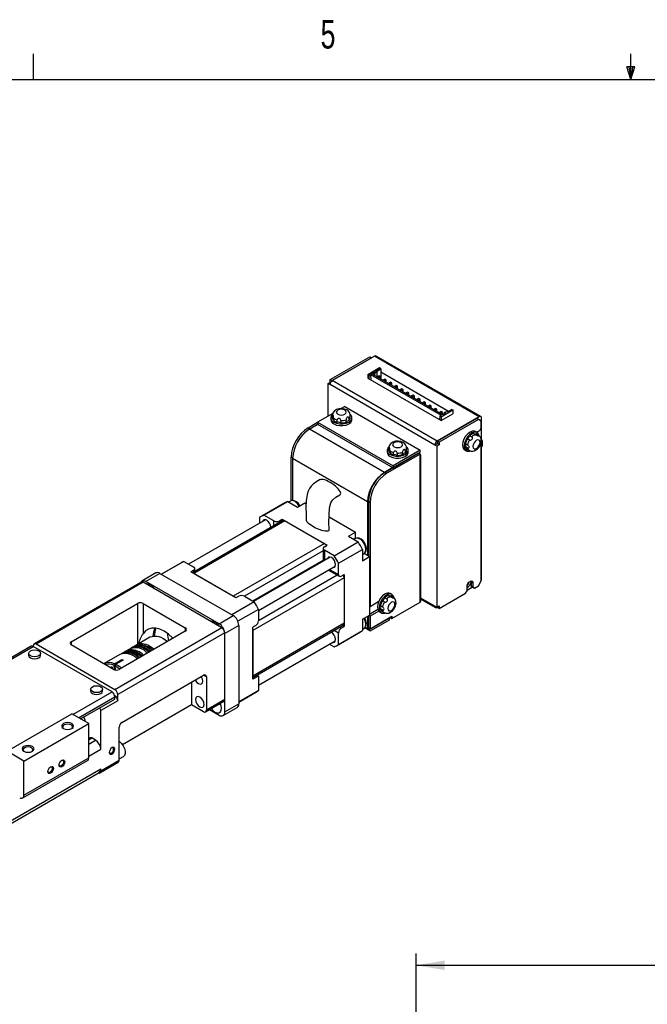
# Model space of a CAD drawing. Extents: x 11 to 421, y 5 to 275.
# Tile 5 of 8: x 165 to 217, y 193 to 275. Entities that reach past the tile are written whole.
import ezdxf
from ezdxf.enums import TextEntityAlignment as Align

# ---------------------------------------------------------------- set-up
doc = ezdxf.new("R2010")
doc.units = 0
doc.layers.get('0').update_dxf_attribs({"linetype": 'CONTINUOUS'})
doc.dimstyles.new('SLDDIMSTYLE0', dxfattribs={"dimtxt": 2.116667, "dimasz": 2.4, "dimexe": 0, "dimexo": 0.0625, "dimgap": 0.529167, "dimtad": 0, "dimlfac": 1.5, "dimrnd": 1e-09, "dimzin": 12, "dimsah": 1, "dimcen": 0.09, "dimazin": 3, "dimtfac": 1, "dimtofl": 0, "dimtmove": 0, "dimatfit": 3})

# ---------------------------------------------------------------- blocks, each defined once
blk = doc.blocks.new('_D')
at = {"color": 7, "linetype": 'CONTINUOUS'}
for p, q in [((197.95, 174.253), (197.95, 197.22)), ((377.216, 164.553), (377.216, 197.22)), ((197.95, 196.22), (290.554, 196.22)), ((377.216, 196.22), (292.744, 196.22))]:
    blk.add_line(p, q, dxfattribs=at)
for points in [[(197.95, 196.22), (200.35, 195.82), (200.35, 196.62)], [(377.216, 196.22), (374.816, 196.62), (374.816, 195.82)]]:
    blk.add_solid(points, dxfattribs=at)
at = {"color": 7, "linetype": 'CONTINUOUS', "width": 0.7}
blk.add_text('L', height=2.117, dxfattribs=at).set_placement((290.997, 194.538, 58.524), align=Align.BOTTOM_LEFT)

msp = doc.modelspace()

# ---------------------------------------------------------------- linework, layer by layer
at = {"color": 7, "linetype": 'CONTINUOUS'}
for p, q in [((165.9192, 270.3087), (165.9192, 272.4626)), ((215.9254, 270.3087), (215.9254, 272.4626)), ((215.9254, 270.3087), (215.5889, 271.3737)), ((216.2443, 271.3737), (215.5889, 271.3737)), ((215.7467, 271.3737), (215.9254, 270.3087)), ((215.9254, 270.3087), (216.2443, 271.3737)), ((216.0501, 271.3737), (215.9254, 270.3087)), ((15.9068, 270.3087), (415.9568, 270.3087)), ((190.7709, 245.2266), (194.0707, 247.1316)), ((194.4714, 247.1724), (190.9359, 245.1314)), ((194.0707, 247.1316), (194.2121, 247.0499)), ((203.2395, 242.1107), (194.4714, 247.1724)), ((203.3728, 242.1239), (194.6047, 247.1856)), ((190.9123, 245.145), (194.2121, 247.0499)), ((194.2121, 247.0499), (194.2357, 247.0363)), ((193.9057, 245.6485), (194.8957, 246.22)), ((193.9057, 245.6485), (194.0118, 245.5873)), ((193.9057, 245.6485), (193.9057, 245.3219)), ((194.0118, 245.5873), (194.1296, 245.6553)), ((194.033, 245.2484), (194.0118, 245.5873)), ((194.1296, 245.6553), (200.0458, 242.24)), ((194.1296, 245.6553), (194.1597, 245.1753)), ((194.1886, 245.7301), (194.436, 245.873)), ((200.1754, 242.274), (194.1886, 245.7301)), ((194.2593, 245.6893), (194.436, 245.7913)), ((194.436, 245.873), (194.5068, 245.8322)), ((194.436, 245.873), (194.436, 245.7913)), ((194.436, 245.7913), (194.436, 245.5873)), ((194.436, 245.7913), (194.5068, 245.7505)), ((194.5068, 245.8322), (194.6246, 245.9002)), ((194.5068, 245.7505), (194.6953, 245.8594)), ((194.5068, 245.8322), (194.5068, 245.7505)), ((194.5068, 245.5464), (194.5068, 245.7505)), ((194.5539, 245.941), (194.9664, 246.1791)), ((194.6246, 245.9002), (194.5539, 245.941)), ((194.6246, 245.9002), (195.0017, 246.1179)), ((194.6246, 245.9002), (194.6953, 245.8594)), ((194.6953, 245.4376), (194.6953, 245.8594)), ((194.8603, 245.5328), (194.7425, 245.4648)), ((194.7425, 245.4648), (194.7425, 245.4104)), ((194.8603, 245.3967), (194.7425, 245.4648)), ((194.9782, 245.4648), (194.8603, 245.5328)), ((194.8603, 245.3967), (194.9782, 245.4648)), ((194.8957, 246.22), (194.9664, 246.1791)), ((195.0017, 246.1179), (194.9664, 246.1791)), ((194.9782, 245.2743), (194.9782, 245.4648)), ((195.0017, 246.1179), (195.0017, 245.2607)), ((200.6703, 242.5597), (195.0017, 245.8321)), ((190.5823, 244.9), (190.7709, 245.0089)), ((190.5823, 242.1513), (190.5823, 244.9)), ((190.5823, 244.9), (190.7473, 244.8048)), ((199.5154, 239.743), (190.7473, 244.8048)), ((190.7709, 245.2266), (190.9123, 245.145)), ((190.7709, 245.0089), (190.7709, 245.2266)), ((190.7709, 245.0089), (190.8025, 244.9906)), ((190.9123, 245.1161), (190.9123, 245.145)), ((199.704, 240.0696), (190.9359, 245.1314)), ((193.9057, 245.3219), (200.034, 241.7841)), ((194.8603, 245.3423), (194.8603, 245.3967)), ((195.3317, 245.2607), (195.2139, 245.1926)), ((195.3317, 245.1246), (195.2139, 245.1926)), ((195.2139, 245.1926), (195.2139, 245.1382)), ((195.4496, 245.1926), (195.3317, 245.2607)), ((195.3317, 245.1246), (195.4496, 245.1926)), ((195.3317, 245.0702), (195.3317, 245.1246)), ((195.4496, 245.0022), (195.4496, 245.1926)), ((195.8031, 244.9885), (195.6853, 244.9205)), ((195.8031, 244.8525), (195.6853, 244.9205)), ((195.6853, 244.9205), (195.6853, 244.8661)), ((195.921, 244.9205), (195.8031, 244.9885)), ((195.8031, 244.8525), (195.921, 244.9205)), ((195.8031, 244.7981), (195.8031, 244.8525)), ((195.921, 244.73), (195.921, 244.9205)), ((196.2745, 244.7164), (196.1567, 244.6484)), ((196.2745, 244.5803), (196.1567, 244.6484)), ((196.1567, 244.6484), (196.1567, 244.594)), ((196.3924, 244.6484), (196.2745, 244.7164)), ((196.2745, 244.5803), (196.3924, 244.6484)), ((196.3924, 244.4579), (196.3924, 244.6484)), ((196.2745, 244.5259), (196.2745, 244.5803)), ((196.7459, 244.4442), (196.6281, 244.3762)), ((196.6281, 244.3762), (196.6281, 244.3218)), ((196.7459, 244.3082), (196.6281, 244.3762)), ((196.8638, 244.3762), (196.7459, 244.4442)), ((196.7459, 244.3082), (196.8638, 244.3762)), ((196.7459, 244.2538), (196.7459, 244.3082)), ((196.8638, 244.1857), (196.8638, 244.3762)), ((197.2173, 244.1721), (197.0995, 244.1041)), ((197.2173, 244.036), (197.0995, 244.1041)), ((197.0995, 244.1041), (197.0995, 244.0497)), ((197.3352, 244.1041), (197.2173, 244.1721)), ((197.2173, 244.036), (197.3352, 244.1041)), ((197.2173, 243.9816), (197.2173, 244.036)), ((197.3352, 243.9136), (197.3352, 244.1041)), ((197.6887, 243.9), (197.5709, 243.8319)), ((197.5709, 243.8319), (197.5709, 243.7775)), ((197.6887, 243.7639), (197.5709, 243.8319)), ((197.8066, 243.8319), (197.6887, 243.9)), ((197.6887, 243.7639), (197.8066, 243.8319)), ((197.8066, 243.6415), (197.8066, 243.8319)), ((197.6887, 243.7095), (197.6887, 243.7639)), ((198.1601, 243.6278), (198.0423, 243.5598)), ((198.0423, 243.5598), (198.0423, 243.5054)), ((198.1601, 243.4918), (198.0423, 243.5598)), ((198.278, 243.5598), (198.1601, 243.6278)), ((198.1601, 243.4918), (198.278, 243.5598)), ((198.1601, 243.4374), (198.1601, 243.4918)), ((198.278, 243.3693), (198.278, 243.5598)), ((198.6315, 243.3557), (198.5137, 243.2877)), ((198.6315, 243.2196), (198.5137, 243.2877)), ((198.5137, 243.2877), (198.5137, 243.2333)), ((198.7494, 243.2877), (198.6315, 243.3557)), ((198.6315, 243.2196), (198.7494, 243.2877)), ((198.6315, 243.1652), (198.6315, 243.2196)), ((198.7494, 243.0972), (198.7494, 243.2877)), ((199.1029, 243.0836), (198.9851, 243.0155)), ((198.9851, 243.0155), (198.9851, 242.9611)), ((199.1029, 242.9475), (198.9851, 243.0155)), ((199.2208, 243.0155), (199.1029, 243.0836)), ((199.1029, 242.9475), (199.2208, 243.0155)), ((199.2208, 242.8251), (199.2208, 243.0155)), ((190.9759, 242.3785), (189.7102, 241.6478)), ((190.9401, 242.2194), (190.9401, 242.0288)), ((190.9406, 242.2033), (190.9401, 242.2194)), ((190.9406, 242.0128), (190.9406, 242.2033)), ((191.973, 242.9541), (191.6858, 242.7883)), ((191.973, 242.9541), (198.2898, 239.3074)), ((192.4396, 242.2354), (192.4401, 242.2194)), ((192.4401, 242.0288), (192.4401, 242.2194)), ((199.1029, 242.8931), (199.1029, 242.9475)), ((199.5743, 242.8114), (199.4565, 242.7434)), ((199.5743, 242.6754), (199.4565, 242.7434)), ((199.4565, 242.7434), (199.4565, 242.689)), ((199.6922, 242.7434), (199.5743, 242.8114)), ((199.5743, 242.6754), (199.6922, 242.7434)), ((199.5743, 242.621), (199.5743, 242.6754)), ((199.6922, 242.5529), (199.6922, 242.7434)), ((199.9279, 242.1719), (199.9067, 241.8576)), ((200.0458, 242.5393), (199.9279, 242.4713)), ((199.9279, 242.4713), (199.9279, 242.4169)), ((200.0458, 242.4032), (199.9279, 242.4713)), ((200.0458, 242.24), (199.9279, 242.1719)), ((200.034, 242.1107), (199.9279, 242.1719)), ((200.034, 242.1107), (201.0239, 242.6822)), ((200.034, 241.7841), (201.0239, 242.3556)), ((200.1636, 242.4713), (200.0458, 242.5393)), ((200.0458, 242.4032), (200.1636, 242.4713)), ((200.0458, 242.3488), (200.0458, 242.4032)), ((200.1636, 242.2808), (200.1636, 242.4713)), ((200.4229, 242.4169), (200.1754, 242.274)), ((200.3522, 242.4577), (200.2815, 242.4169)), ((200.2815, 242.4169), (200.3522, 242.376)), ((200.2815, 242.4169), (200.2815, 242.3352)), ((200.47, 242.5257), (200.3522, 242.4577)), ((200.3522, 242.4577), (200.4229, 242.4169)), ((200.5407, 242.4849), (200.47, 242.5257)), ((200.9532, 242.723), (200.5407, 242.4849)), ((200.9532, 242.723), (201.0239, 242.6822)), ((201.0239, 242.6822), (201.0239, 242.3556)), ((188.9088, 241.1851), (189.7102, 241.6478)), ((189.7338, 241.4709), (189.0267, 241.0627)), ((189.0502, 241.1035), (189.7102, 241.4845)), ((189.7102, 241.6478), (196.027, 238.0012)), ((189.7102, 241.6478), (189.7102, 241.4845)), ((189.7102, 241.4845), (196.027, 237.8379)), ((190.8068, 242.0288), (190.8068, 241.8655)), ((190.9401, 242.0288), (190.9406, 242.0128)), ((191.0272, 242.0169), (191.0272, 241.8264)), ((191.3394, 241.6461), (191.3394, 241.8366)), ((191.6623, 241.7867), (191.6623, 241.5962)), ((192.0889, 241.6621), (192.0889, 241.8527)), ((192.3253, 241.9891), (192.3253, 241.7986)), ((192.5734, 241.8655), (192.5734, 242.0288)), ((203.2395, 242.1107), (199.704, 240.0696)), ((203.0274, 241.961), (199.7276, 240.056)), ((203.1688, 241.8793), (199.869, 239.9744)), ((200.034, 242.1107), (200.034, 241.7841)), ((203.1688, 241.8793), (203.0274, 241.961)), ((203.4045, 241.7432), (203.1688, 241.8793)), ((203.4045, 241.1717), (203.4045, 241.7432)), ((203.4281, 228.5288), (203.4281, 242.0018)), ((189.0502, 241.1035), (188.9088, 241.1851)), ((195.2964, 237.4433), (189.0267, 241.0627)), ((202.447, 240.5237), (202.612, 240.4285)), ((202.9242, 240.6087), (202.7592, 240.704)), ((203.0448, 240.7936), (202.9033, 240.8752)), ((202.964, 240.6857), (203.129, 240.5904)), ((202.9781, 240.6781), (202.964, 240.6857)), ((203.1431, 240.5829), (202.9781, 240.6781)), ((203.0151, 240.8107), (203.2867, 240.9675)), ((203.129, 240.5904), (203.1431, 240.5829)), ((203.2867, 240.9675), (203.4045, 241.1717)), ((199.6568, 239.8247), (199.5154, 239.743)), ((199.6804, 239.6478), (199.5154, 239.743)), ((199.6804, 239.8111), (199.6568, 239.8247)), ((199.7276, 239.8383), (199.6804, 239.8111)), ((199.869, 239.7566), (199.6804, 239.6478)), ((199.869, 239.9744), (199.7276, 240.056)), ((199.7276, 240.056), (199.7276, 239.8383)), ((199.869, 239.7566), (199.7276, 239.8383)), ((199.869, 239.9744), (199.869, 239.7566)), ((202.0861, 239.8666), (202.2511, 239.7714)), ((202.4073, 240.1738), (202.2423, 240.269)), ((203.4045, 228.3792), (203.4045, 240.1374)), ((198.1484, 239.0625), (195.3671, 237.4569)), ((198.2898, 238.9808), (195.5085, 237.3752)), ((195.5208, 239.3075), (195.5208, 239.1442)), ((195.6542, 239.498), (195.6542, 239.3075)), ((195.6547, 239.482), (195.6542, 239.498)), ((195.6542, 239.3075), (195.6547, 239.2914)), ((195.6547, 239.2914), (195.6547, 239.482)), ((195.7412, 239.2955), (195.7412, 239.105)), ((198.2898, 239.3074), (196.027, 238.0012)), ((196.027, 237.8379), (198.2898, 239.1441)), ((196.0535, 238.9247), (196.0535, 239.1153)), ((196.3764, 239.0653), (196.3764, 238.8748)), ((196.8029, 238.9408), (196.8029, 239.1313)), ((197.0393, 239.2678), (197.0393, 239.0773)), ((197.1536, 239.514), (197.1542, 239.498)), ((197.1542, 239.3075), (197.1542, 239.498)), ((197.2875, 239.1442), (197.2875, 239.3075)), ((198.1484, 239.0625), (198.2898, 238.9808)), ((198.2248, 239.086), (198.2069, 239.0963)), ((198.2898, 239.1441), (198.2898, 239.3074)), ((198.2898, 238.8175), (198.2898, 238.9808)), ((198.3484, 226.6783), (198.3484, 238.8992)), ((199.6804, 239.6478), (199.6804, 226.1749)), ((202.0201, 239.3452), (202.1615, 239.2636)), ((202.2511, 239.4984), (202.0861, 239.5936)), ((202.2282, 239.3791), (202.3931, 239.2838)), ((202.4073, 239.2763), (202.3931, 239.2838)), ((187.4946, 235.0768), (187.4946, 238.7357)), ((193.8821, 234.9938), (187.6125, 238.6132)), ((187.6125, 238.6132), (187.6125, 235.1021)), ((198.2898, 226.5966), (198.2898, 238.8175)), ((196.0035, 237.8515), (195.2964, 237.4433)), ((195.3671, 237.4569), (195.5085, 237.3752)), ((196.027, 238.0012), (196.027, 237.8379)), ((187.0325, 234.937), (185.029, 233.7804)), ((185.213, 233.8748), (187.2165, 235.0314)), ((187.2165, 235.0314), (188.0367, 234.5579)), ((187.4344, 235.0568), (187.3034, 234.9812)), ((187.442, 235.061), (187.4344, 235.0568)), ((188.0367, 234.5579), (188.626, 234.898)), ((188.626, 234.898), (188.7445, 234.8296)), ((193.8821, 234.9938), (193.8821, 230.5028)), ((193.9529, 235.0074), (194.0943, 234.9258)), ((193.9529, 235.0074), (193.9529, 230.462)), ((194.0943, 234.9258), (194.0943, 226.2432)), ((185.3344, 233.4981), (178.906, 229.7871)), ((186.8094, 233.4178), (179.2417, 229.049)), ((186.9761, 233.4013), (179.3393, 228.9927)), ((184.8547, 233.6679), (184.8547, 233.2212)), ((186.0333, 233.4013), (185.213, 233.8748)), ((186.5047, 233.4013), (186.7404, 233.5374)), ((186.7404, 233.5374), (190.5116, 231.3603)), ((186.7404, 233.3779), (186.7404, 233.5374)), ((186.9761, 233.4013), (190.2759, 231.4963)), ((190.6601, 233.7237), (192.8686, 232.4488)), ((192.2794, 232.1086), (192.8686, 232.4488)), ((192.8686, 231.9338), (192.8686, 232.4488)), ((190.2759, 231.4963), (182.6391, 227.0877)), ((191.0961, 230.4785), (193.0996, 231.6351)), ((192.2794, 232.1086), (193.0996, 231.6351)), ((192.8555, 231.9272), (192.7246, 231.8516)), ((192.8631, 231.9314), (192.8555, 231.9272)), ((190.1783, 231.0881), (190.1783, 230.0353)), ((190.2759, 231.2242), (190.5116, 231.3603)), ((191.0961, 230.4785), (190.2759, 230.9521)), ((191.4544, 229.858), (193.4579, 231.0146)), ((193.4579, 231.0146), (193.4579, 230.0674)), ((193.4579, 230.5814), (193.5888, 230.657)), ((193.8821, 230.5028), (193.5997, 230.6659)), ((178.3351, 229.9161), (176.635, 228.9346)), ((178.5191, 230.0105), (176.6452, 228.9287)), ((178.5191, 230.0105), (179.3393, 229.537)), ((190.7556, 230.3685), (184.3272, 226.6575)), ((191.4544, 228.9108), (191.4544, 229.858)), ((193.4579, 230.0674), (194.0471, 230.4076)), ((194.0471, 230.4076), (193.8821, 230.5028)), ((194.0471, 230.4076), (194.0471, 225.5083)), ((176.1776, 229.0393), (174.9991, 228.359)), ((176.5109, 229.0063), (175.3324, 228.3259)), ((176.5109, 229.0063), (182.6391, 225.4685)), ((179.3393, 229.2648), (179.1036, 229.1287)), ((182.8748, 226.9517), (179.1036, 229.1287)), ((179.3393, 228.9927), (182.6391, 227.0877)), ((179.4369, 229.1618), (179.4369, 229.4009)), ((184.7605, 225.9069), (191.1889, 229.618)), ((190.6115, 229.2847), (191.5235, 228.7582)), ((174.93, 228.2744), (165.9733, 223.1038)), ((175.0967, 228.2579), (166.14, 223.0873)), ((181.6963, 224.448), (175.0967, 228.2579)), ((181.4606, 224.7882), (175.3324, 228.3259)), ((191.9258, 228.6386), (184.2891, 224.23)), ((191.6901, 228.7747), (191.9258, 228.9108)), ((191.9258, 228.9108), (191.9258, 224.5559)), ((191.9258, 228.6386), (191.9258, 224.8281)), ((202.5442, 228.2908), (202.5335, 228.3676)), ((202.5511, 228.3707), (202.5678, 228.2772)), ((202.7092, 228.1955), (202.5678, 228.2772)), ((202.5678, 228.2772), (202.5678, 227.9233)), ((202.7092, 228.1955), (202.7092, 227.8417)), ((203.1688, 227.9709), (203.4045, 228.3792)), ((175.8709, 227.9239), (175.9167, 227.7845)), ((199.869, 226.066), (202.0964, 227.3518)), ((202.0964, 227.3518), (202.2142, 227.5559)), ((202.2142, 227.5559), (202.2142, 227.9098)), ((202.2142, 227.6104), (202.6621, 227.8689)), ((202.7092, 227.8417), (202.5678, 227.9233)), ((202.5678, 227.9233), (202.6856, 227.8553)), ((202.827, 227.7736), (202.6856, 227.8553)), ((202.7092, 227.8417), (202.827, 227.7736)), ((202.827, 227.7736), (203.1688, 227.9709)), ((184.4022, 226.6142), (182.5284, 225.5325)), ((183.1105, 227.0877), (182.8748, 226.9517)), ((183.582, 227.0877), (184.4022, 226.6142)), ((194.0943, 226.2432), (194.8286, 226.6671)), ((195.289, 226.6197), (195.1241, 226.7149)), ((195.3288, 226.9696), (195.4938, 226.8743)), ((195.806, 227.0546), (195.641, 227.1498)), ((195.9265, 227.2395), (195.7851, 227.3211)), ((195.8458, 227.1315), (196.0108, 227.0363)), ((195.8599, 227.124), (195.8458, 227.1315)), ((196.0249, 227.0287), (195.8599, 227.124)), ((195.921, 225.2292), (198.2898, 226.5966)), ((196.0108, 227.0363), (196.0249, 227.0287)), ((198.3484, 226.8537), (199.5707, 226.148)), ((169.0863, 223.2914), (174.6253, 226.489)), ((175.0967, 226.489), (178.6322, 224.448)), ((175.0967, 226.489), (175.0967, 223.9577)), ((184.7605, 225.9937), (183.0328, 224.9963)), ((184.7605, 225.9937), (184.7605, 225.0465)), ((194.0471, 226.2704), (194.0943, 226.2432)), ((194.756, 225.972), (194.0471, 225.5627)), ((194.8286, 225.8506), (194.0943, 225.4267)), ((194.9019, 225.7911), (195.0433, 225.7094)), ((194.9679, 226.3125), (195.1329, 226.2173)), ((195.1329, 225.9443), (194.9679, 226.0395)), ((195.1099, 225.8249), (195.2749, 225.7297)), ((195.289, 225.7221), (195.2749, 225.7297)), ((199.6804, 226.1749), (199.5154, 226.2701)), ((199.6804, 226.1749), (199.869, 226.2837)), ((199.704, 226.1612), (199.7276, 226.1748)), ((199.7276, 226.2021), (199.7276, 226.1476)), ((199.869, 226.066), (199.7276, 226.1476)), ((199.869, 226.2837), (199.869, 226.066)), ((181.4606, 224.7882), (182.6391, 225.4685)), ((193.4579, 225.1682), (194.0471, 225.5083)), ((193.4579, 225.1682), (193.4579, 224.221)), ((193.8821, 225.4131), (193.8821, 224.406)), ((193.9529, 225.4539), (193.9529, 224.4468)), ((194, 225.4811), (194.0943, 225.4267)), ((194.0471, 224.3107), (195.6853, 225.2564)), ((194.0943, 225.4267), (194.0943, 224.3652)), ((194.0943, 224.3652), (195.921, 225.4197)), ((195.6853, 225.0931), (194.1886, 224.2291)), ((195.6617, 225.27), (195.7795, 225.338)), ((195.6853, 225.2564), (195.6617, 225.27)), ((195.6853, 225.2564), (195.6853, 225.0931)), ((195.7795, 225.338), (195.7795, 225.3108)), ((195.7795, 225.3108), (195.921, 225.2292)), ((195.921, 225.4197), (195.921, 225.2292)), ((181.6963, 224.448), (172.7396, 219.2774)), ((181.932, 224.0397), (172.9753, 218.8691)), ((178.6322, 224.1758), (173.0932, 220.9782)), ((181.2921, 224.7943), (181.3379, 224.6549)), ((183.1105, 224.652), (181.932, 223.9717)), ((181.932, 218.46), (181.932, 224.0397)), ((183.1105, 224.652), (183.1105, 218.0925)), ((191.9258, 224.8281), (184.2891, 220.4195)), ((184.2891, 220.3067), (191.8568, 224.6755)), ((184.5248, 224.6382), (184.2891, 224.5022)), ((184.2891, 220.1473), (184.2891, 224.5022)), ((184.2891, 224.23), (184.2891, 220.4195)), ((191.2802, 222.9519), (193.2836, 224.1085)), ((191.4544, 223.0644), (193.4579, 224.221)), ((191.6901, 224.4198), (191.9258, 224.5559)), ((191.9258, 224.5559), (191.7877, 224.6356)), ((193.4579, 224.3213), (193.5888, 224.3969)), ((193.6622, 224.4653), (194.0886, 224.2192)), ((193.9529, 224.4468), (193.8821, 224.406)), ((194.0471, 224.3107), (193.8821, 224.406)), ((193.9529, 224.4468), (194.0943, 224.3652)), ((175.6633, 223.6569), (174.3434, 222.8949)), ((176.8175, 223.5087), (176.7468, 223.5495)), ((181.932, 217.4121), (181.932, 223.9717)), ((184.7605, 219.6468), (191.1889, 223.3578)), ((191.4544, 223.0644), (191.4544, 224.0116)), ((165.7376, 222.9133), (133.9178, 204.5441)), ((134.0845, 204.5276), (165.9043, 222.8968)), ((165.9043, 222.9512), (165.9043, 222.8968)), ((172.5039, 219.0869), (165.9043, 222.8968)), ((172.7396, 219.2774), (166.14, 223.0873)), ((172.6218, 220.9782), (169.0863, 223.0193)), ((174.0134, 222.7044), (173.4949, 222.4051)), ((174.0371, 222.6265), (174.0246, 222.5603)), ((174.2256, 222.8269), (174.1313, 222.7725)), ((174.8923, 223.1168), (174.8793, 223.0499)), ((190.7092, 223.0809), (191.0961, 222.8575)), ((165.5221, 222.3117), (165.5221, 222.1484)), ((166.5221, 222.1484), (166.5221, 222.3117)), ((173.1649, 222.2146), (171.845, 221.4526)), ((172.7148, 221.4513), (173.3166, 221.7987)), ((173.4339, 221.7448), (172.832, 221.3974)), ((173.377, 222.337), (173.2827, 222.2826)), ((173.3166, 221.7987), (173.4041, 221.7277)), ((172.3805, 221.1175), (172.3819, 221.1174)), ((172.3819, 221.1174), (172.3818, 221.1168)), ((172.3899, 221.1927), (172.4677, 221.184)), ((172.417, 221.0965), (172.3899, 221.1927)), ((172.4583, 221.185), (172.4206, 221.1633)), ((172.4378, 221.1023), (172.4206, 221.1633)), ((172.4206, 221.1633), (172.4753, 221.1572)), ((172.4884, 221.0963), (172.4378, 221.1023)), ((172.4459, 221.0798), (172.4769, 221.0976)), ((172.4485, 221.1794), (172.4465, 221.1863)), ((172.4733, 221.074), (172.4514, 221.0766)), ((172.4723, 221.095), (172.4713, 221.0983)), ((172.4733, 221.074), (172.5204, 221.1013)), ((172.4961, 221.1692), (172.4753, 221.1572)), ((172.4965, 221.0978), (172.5263, 221.1149)), ((172.5009, 221.0721), (172.5239, 221.0854)), ((172.5204, 221.1013), (172.5056, 221.103)), ((172.5268, 221.0953), (172.5204, 221.1013)), ((172.7148, 221.4513), (172.6512, 221.325)), ((172.6512, 221.325), (172.6826, 220.9505)), ((172.832, 221.3974), (172.7685, 221.2711)), ((172.7974, 220.925), (172.7685, 221.2711)), ((173.3289, 216.542), (180.1643, 220.4879)), ((180.4, 220.3518), (180.4, 217.5756)), ((184.7605, 220.4194), (184.2891, 220.1473)), ((184.6224, 220.4991), (184.7605, 220.4194)), ((184.7605, 220.4194), (184.7605, 219.2001)), ((170.7076, 219.3182), (170.7076, 219.1549)), ((171.7076, 219.1549), (171.7076, 219.3182)), ((179.139, 219.896), (179.139, 218.0314)), ((184.7605, 219.2001), (183.1105, 218.2476)), ((169.8642, 216.8282), (172.7396, 218.4881)), ((172.9753, 218.352), (171.5611, 217.5356)), ((172.7396, 218.7603), (172.7288, 218.7665)), ((172.7396, 218.4881), (172.7396, 218.6786)), ((172.9753, 218.352), (172.9753, 218.8691)), ((180.3309, 217.423), (181.863, 218.3074)), ((181.932, 218.46), (180.4, 217.5756)), ((183.1105, 218.2357), (184.5862, 219.0876)), ((171.5611, 214.2939), (171.5611, 217.5356)), ((173.3648, 214.698), (179.139, 218.0314)), ((179.139, 218.0314), (180.1643, 217.4395)), ((180.6506, 217.6075), (181.4606, 217.1399)), ((181.5015, 218.0988), (181.6292, 217.9502)), ((181.7939, 217.1069), (182.9724, 217.7873)), ((181.932, 217.4121), (183.1105, 218.0925)), ((163.7123, 214.1205), (169.1334, 217.2501)), ((170.5476, 216.4337), (169.1334, 217.2501)), ((165.1265, 213.3041), (170.5476, 216.4337)), ((170.5476, 213.5758), (170.5476, 216.4337)), ((173.0932, 213.3575), (173.0932, 216.1337)), ((170.6902, 215.2472), (170.5476, 215.1648)), ((171.1227, 215.0533), (170.8069, 215.2356)), ((165.1265, 213.3041), (163.7123, 214.1205)), ((165.0229, 210.2173), (170.444, 213.3469)), ((165.1265, 210.4462), (170.5476, 213.5758)), ((173.0932, 213.3575), (171.5611, 212.473)), ((173.0932, 213.4848), (173.4564, 213.6945)), ((142.0984, 195.6551), (171.5611, 212.6636)), ((165.1265, 210.4462), (165.1265, 213.3041)), ((171.4921, 212.3204), (173.0242, 213.2049)), ((171.5611, 212.473), (171.5611, 212.6636)), ((142.0984, 195.4296), (171.423, 212.3583))]:
    msp.add_line(p, q, dxfattribs=at)
at = {"color": 8, "linetype": 'CONTINUOUS'}
for p, q in [((187.6132, 238.6672), (187.4946, 238.7357)), ((186.0333, 232.9697), (186.0333, 233.4013)), ((186.5047, 233.4013), (186.5047, 233.2419)), ((190.1783, 230.8957), (183.582, 227.0877)), ((190.2759, 230.9521), (190.2759, 230.0916)), ((190.1783, 230.0791), (184.2892, 226.6794)), ((179.3393, 229.1054), (179.3393, 229.2648)), ((190.6497, 229.2626), (184.7605, 225.8629)), ((190.7092, 229.341), (191.4544, 228.9108)), ((191.3568, 228.8544), (184.7605, 225.0464)), ((199.5154, 226.2701), (198.3484, 226.9439)), ((174.6253, 226.489), (174.6253, 223.0576)), ((178.6322, 224.448), (178.6322, 224.1758)), ((191.4544, 224.0116), (191.0806, 224.2274)), ((191.552, 224.4995), (191.6901, 224.4198)), ((193.7038, 224.5089), (193.8821, 224.406)), ((169.0863, 223.2914), (169.0863, 223.0193)), ((180.4, 220.3518), (180.1642, 220.4879)), ((169.2278, 217.1956), (172.5039, 219.0869)), ((169.6992, 216.9234), (172.7396, 218.6786)), ((172.7396, 218.7603), (172.7313, 218.7554)), ((170.5476, 215.0859), (170.8069, 215.2356)), ((170.5476, 214.7213), (171.1227, 215.0533)), ((170.5476, 213.7088), (171.5611, 214.2939))]:
    msp.add_line(p, q, dxfattribs=at)
at = {"color": 7, "linetype": 'CONTINUOUS', "flags": 128}
for points in [[(191.0272, 242.0169), (191.0273, 242.0662), (191.0271, 242.1206), (191.0244, 242.1733), (191.0172, 242.2191), (191.0043, 242.2544), (190.986, 242.2744), (190.9662, 242.2747), (190.9504, 242.2564), (190.9417, 242.2231), (190.9406, 242.2033)], [(192.3548, 242.4818), (192.2915, 242.5704), (192.1519, 242.6778), (191.9673, 242.7552), (191.745, 242.7918), (191.5132, 242.7781), (191.2894, 242.7095), (191.1199, 242.6001), (191.0052, 242.4605), (190.9463, 242.2958), (190.9508, 242.1931)], [(191.0655, 241.6682), (191.2891, 241.5745), (191.5519, 241.5252), (191.8283, 241.5252), (192.0911, 241.5745), (192.3147, 241.6682), (192.4772, 241.7973), (192.5626, 241.9491), (192.5626, 242.1086), (192.4772, 242.2603), (192.4436, 242.2949)], [(191.3955, 242.3214), (191.5307, 242.2693), (191.6901, 242.251), (191.8496, 242.2693), (191.9847, 242.3214), (192.0751, 242.3995), (192.1068, 242.4915), (192.0751, 242.5836), (191.9847, 242.6616), (191.8496, 242.7138), (191.6901, 242.7321), (191.5307, 242.7138), (191.3955, 242.6616), (191.3052, 242.5836), (191.2734, 242.4915), (191.3052, 242.3995), (191.3955, 242.3214)], [(191.0655, 241.5049), (191.2891, 241.4112), (191.5519, 241.3619), (191.8283, 241.3619), (192.0911, 241.4112), (192.3147, 241.5049), (192.4772, 241.634), (192.5626, 241.7857), (192.5734, 241.8655)], [(191.6623, 241.7867), (191.6546, 241.8334), (191.6315, 241.8801), (191.5952, 241.9198), (191.5489, 241.9477), (191.4954, 241.9609), (191.4402, 241.9564), (191.3921, 241.9342), (191.3584, 241.8993), (191.3414, 241.8574), (191.3394, 241.8366)], [(192.3253, 241.9891), (192.3173, 242.0306), (192.2945, 242.062), (192.2609, 242.0784), (192.2218, 242.0778), (192.1813, 242.0597), (192.1443, 242.0245), (192.116, 241.9768), (192.0982, 241.9248), (192.0898, 241.8744), (192.0889, 241.8527)], [(202.9033, 240.8752), (202.8288, 240.9057), (202.6547, 240.9076), (202.4617, 240.8315), (202.2687, 240.6848), (202.0946, 240.4818), (201.9564, 240.2425), (201.8677, 239.9902), (201.8371, 239.7497), (201.8677, 239.5444), (201.9564, 239.3946), (202.0201, 239.3452)], [(203.2104, 240.5479), (203.1972, 240.5944), (203.1084, 240.7443), (202.9703, 240.8241), (202.7961, 240.826), (202.6031, 240.7499), (202.4101, 240.6031), (202.236, 240.4002), (202.0978, 240.1608), (202.0091, 239.9086), (201.9785, 239.668), (202.0091, 239.4628), (202.0978, 239.3129), (202.236, 239.2331), (202.4101, 239.2312), (202.4606, 239.2441)], [(202.9242, 240.6087), (202.9668, 240.5839), (203.0141, 240.557), (203.0611, 240.5329), (203.1043, 240.5163), (203.1414, 240.5098), (203.1678, 240.5157), (203.178, 240.5326), (203.1701, 240.5555), (203.1456, 240.5796), (203.129, 240.5904)], [(197.0688, 239.7605), (197.0055, 239.8491), (196.8659, 239.9565), (196.6813, 240.0339), (196.4591, 240.0704), (196.2272, 240.0568), (196.0034, 239.9881), (195.834, 239.8788), (195.7193, 239.7391), (195.6604, 239.5744), (195.6649, 239.4718)], [(196.1095, 239.6001), (196.2447, 239.5479), (196.4042, 239.5296), (196.5636, 239.5479), (196.6988, 239.6001), (196.7891, 239.6781), (196.8208, 239.7702), (196.7891, 239.8622), (196.6988, 239.9403), (196.5636, 239.9924), (196.4042, 240.0107), (196.2447, 239.9924), (196.1095, 239.9403), (196.0192, 239.8622), (195.9875, 239.7702), (196.0192, 239.6781), (196.1095, 239.6001)], [(202.2511, 239.4984), (202.291, 239.4846), (202.3296, 239.4887), (202.3606, 239.5096), (202.3797, 239.5437), (202.3843, 239.5878), (202.3722, 239.6375), (202.3451, 239.6859), (202.309, 239.7273), (202.2695, 239.7597), (202.2511, 239.7714)], [(202.4073, 240.1738), (202.4516, 240.1572), (202.5036, 240.1539), (202.5561, 240.1654), (202.6035, 240.1916), (202.6416, 240.2312), (202.6653, 240.2814), (202.6701, 240.3341), (202.6568, 240.3806), (202.629, 240.4164), (202.612, 240.4285)], [(203.2984, 239.9674), (203.276, 240.0846), (203.2122, 240.1581), (203.1166, 240.1767), (203.0038, 240.1375), (202.8911, 240.0465), (202.7955, 239.9176), (202.7316, 239.7703), (202.7092, 239.6272), (202.7316, 239.5099), (202.7955, 239.4364), (202.8911, 239.4179), (203.0038, 239.4571), (203.1166, 239.548), (203.2122, 239.677), (203.276, 239.8242), (203.2984, 239.9674)], [(203.4281, 239.6143), (203.4393, 239.6236), (203.4685, 239.6668), (203.4884, 239.7171), (203.4992, 239.7686), (203.5017, 239.8167), (203.4951, 239.8556), (203.4788, 239.8789), (203.4535, 239.8848), (203.4281, 239.8776)], [(195.7412, 239.2955), (195.7414, 239.3448), (195.7411, 239.3992), (195.7384, 239.4519), (195.7313, 239.4977), (195.7183, 239.533), (195.7, 239.553), (195.6803, 239.5534), (195.6644, 239.5351), (195.6557, 239.5018), (195.6547, 239.482)], [(195.7795, 238.9469), (196.0031, 238.8531), (196.266, 238.8038), (196.5423, 238.8038), (196.8052, 238.8531), (197.0288, 238.9469), (197.1912, 239.076), (197.2766, 239.2277), (197.2766, 239.3872), (197.1912, 239.539), (197.1577, 239.5736)], [(195.7795, 238.7836), (196.0031, 238.6898), (196.266, 238.6405), (196.5423, 238.6405), (196.8052, 238.6898), (197.0288, 238.7836), (197.1912, 238.9126), (197.2766, 239.0644), (197.2875, 239.1442)], [(196.3764, 239.0653), (196.3686, 239.1121), (196.3455, 239.1587), (196.3092, 239.1984), (196.2629, 239.2264), (196.2095, 239.2396), (196.1542, 239.235), (196.1062, 239.2128), (196.0725, 239.178), (196.0554, 239.1361), (196.0535, 239.1153)], [(197.0393, 239.2678), (197.0314, 239.3093), (197.0085, 239.3406), (196.9749, 239.357), (196.9358, 239.3565), (196.8953, 239.3384), (196.8584, 239.3031), (196.83, 239.2554), (196.8123, 239.2035), (196.8039, 239.1531), (196.8029, 239.1313)], [(189.9226, 236.8446), (189.6371, 236.6852), (189.3241, 236.464), (189.1666, 236.307), (189.0238, 236.1039), (188.914, 235.8692), (188.8371, 235.6162), (188.7553, 235.071), (188.7308, 234.5197), (188.7362, 233.9914), (188.7602, 233.4589)], [(191.643, 235.6922), (191.6294, 235.771), (191.589, 235.863), (191.523, 235.9656), (191.4334, 236.0756), (191.323, 236.1897), (191.1951, 236.3043), (191.0536, 236.4161), (190.9028, 236.5216), (190.7473, 236.6176), (190.5918, 236.7011), (190.441, 236.7698), (190.2995, 236.8214), (190.1716, 236.8544), (190.0612, 236.8678), (189.9716, 236.8612), (189.917, 236.8417)], [(190.6836, 232.7041), (190.6596, 233.2606), (190.6603, 233.8505), (190.7095, 234.4806), (190.8114, 234.8929), (190.8841, 235.0467), (190.9731, 235.1674), (191.2361, 235.3818), (191.5719, 235.5739)], [(188.2277, 234.6681), (188.103, 234.8449), (187.9405, 234.9928), (187.7545, 235.0855), (187.5914, 235.1045), (187.4457, 235.0628)], [(185.7841, 232.8259), (185.7858, 232.8637), (185.7598, 233.0298), (185.6857, 233.2006), (185.5748, 233.3501), (185.444, 233.4557), (185.3132, 233.5011), (185.2023, 233.4796), (185.1282, 233.3943), (185.1203, 233.3745)], [(190.6175, 232.5644), (190.5619, 232.5416), (190.4768, 232.5274), (190.3321, 232.5303), (190.0489, 232.5862), (189.4747, 232.8183), (188.953, 233.1765), (188.8428, 233.2966), (188.7945, 233.3697), (188.7765, 233.4073), (188.7652, 233.4741)], [(193.5867, 230.6608), (193.609, 230.6696), (193.7188, 230.7848), (193.7767, 230.9327), (193.7876, 231.1134), (193.7466, 231.3209), (193.6557, 231.5289), (193.5241, 231.7154), (193.3617, 231.8632), (193.1756, 231.9559), (193.0126, 231.975), (192.8668, 231.9332)], [(191.2069, 229.7341), (191.1809, 229.9002), (191.1068, 230.071), (190.9959, 230.2206), (190.8652, 230.3261), (190.7344, 230.3716), (190.6235, 230.35), (190.5494, 230.2647), (190.5415, 230.2449)], [(190.9747, 229.4944), (190.9959, 229.4913), (191.1068, 229.5129), (191.1809, 229.5981), (191.2069, 229.7341)], [(202.2142, 227.9098), (202.2331, 228.03), (202.2867, 228.1537), (202.367, 228.262), (202.4617, 228.3384), (202.5564, 228.3714), (202.6367, 228.3558), (202.6904, 228.294), (202.7092, 228.1955)], [(195.3435, 227.2774), (195.1505, 227.1306), (194.9764, 226.9277), (194.8382, 226.6883), (194.7495, 226.436), (194.7189, 226.1955), (194.7495, 225.9903), (194.8382, 225.8404), (194.9019, 225.7911)], [(195.4849, 227.1957), (195.2919, 227.049), (195.1178, 226.846), (194.9796, 226.6067), (194.8909, 226.3544), (194.8603, 226.1139), (194.8909, 225.9086), (194.9796, 225.7588), (195.1178, 225.679), (195.2919, 225.6771), (195.3387, 225.6888)], [(195.289, 226.6197), (195.3334, 226.603), (195.3853, 226.5997), (195.4379, 226.6113), (195.4852, 226.6374), (195.5234, 226.6771), (195.5471, 226.7272), (195.5519, 226.7799), (195.5386, 226.8265), (195.5108, 226.8622), (195.4938, 226.8743)], [(195.5449, 225.6723), (195.6533, 225.6828), (195.8161, 225.75), (195.9754, 225.8712), (196.1182, 226.0454), (196.2223, 226.253), (196.2748, 226.4812), (196.2648, 226.6826), (196.2012, 226.8518), (196.088, 226.9851), (195.9969, 227.0325)], [(195.8856, 226.5834), (195.7729, 226.4924), (195.6773, 226.3634), (195.6134, 226.2162), (195.591, 226.0731), (195.6134, 225.9558), (195.6773, 225.8823), (195.7729, 225.8637), (195.8856, 225.9029), (195.9984, 225.9939), (196.0939, 226.1228), (196.1578, 226.2701), (196.1802, 226.4132), (196.1578, 226.5305), (196.0939, 226.604), (195.9984, 226.6226), (195.8856, 226.5834)], [(195.806, 227.0546), (195.8486, 227.0298), (195.8959, 227.0028), (195.9429, 226.9788), (195.9861, 226.9621), (196.0232, 226.9557), (196.0496, 226.9615), (196.0598, 226.9784), (196.0519, 227.0013), (196.0274, 227.0255), (196.0108, 227.0363)], [(195.1329, 225.9443), (195.1728, 225.9304), (195.2114, 225.9345), (195.2424, 225.9554), (195.2615, 225.9896), (195.2661, 226.0337), (195.254, 226.0833), (195.2269, 226.1317), (195.1907, 226.1731), (195.1513, 226.2055), (195.1329, 226.2173)], [(193.5867, 224.4006), (193.609, 224.4094), (193.7188, 224.5246), (193.7767, 224.6726), (193.7876, 224.8532), (193.7466, 225.0607), (193.6557, 225.2687), (193.6488, 225.2784)], [(177.5974, 223.5785), (177.5707, 223.6058), (177.2234, 223.9174), (176.8644, 224.162), (176.5055, 224.3318), (176.1581, 224.4212), (175.8337, 224.4274), (175.5425, 224.3501), (175.2942, 224.1918), (175.0967, 223.9577)], [(190.9747, 223.2342), (190.9959, 223.2312), (191.1068, 223.2527), (191.1809, 223.338), (191.2069, 223.474)], [(166.3757, 222.1076), (166.2135, 222.0451), (166.0221, 222.0231), (165.8308, 222.0451), (165.6686, 222.1076), (165.5602, 222.2013), (165.5221, 222.3117), (165.5602, 222.4222), (165.6686, 222.5158), (165.8308, 222.5784), (166.0221, 222.6004), (166.2135, 222.5784), (166.3757, 222.5158), (166.4841, 222.4222), (166.5221, 222.3117), (166.4841, 222.2013), (166.3757, 222.1076)], [(173.9192, 222.5585), (173.898, 222.5587), (173.8885, 222.5632), (173.8903, 222.5698), (173.8986, 222.5773), (173.9135, 222.5866), (173.9307, 222.5953), (173.9503, 222.6037), (173.9795, 222.6142), (174.0145, 222.6233), (174.0371, 222.6265)], [(174.8923, 223.1168), (174.8624, 223.1123), (174.8283, 223.1028), (174.8011, 223.0928), (174.78, 223.0834), (174.7618, 223.0736), (174.7506, 223.0658), (174.7444, 223.0593), (174.7443, 223.0527), (174.757, 223.0487), (174.7744, 223.0488)], [(165.5221, 222.1484), (165.5602, 222.038), (165.6686, 221.9443), (165.8308, 221.8817), (166.0221, 221.8598), (166.2135, 221.8817), (166.3757, 221.9443)], [(166.3757, 221.9443), (166.4841, 222.038), (166.5221, 222.1484)], [(173.3166, 221.7987), (173.3742, 221.7726), (173.4339, 221.7448)], [(172.4677, 221.184), (172.4843, 221.178), (172.5008, 221.1646), (172.5148, 221.1456), (172.5241, 221.1241), (172.5274, 221.1031), (172.5241, 221.0858), (172.5149, 221.075), (172.5009, 221.0721)], [(172.4753, 221.1572), (172.4841, 221.152), (172.4923, 221.1435), (172.4988, 221.1329), (172.5027, 221.1215), (172.5035, 221.1109), (172.5011, 221.1025), (172.4959, 221.0974), (172.4884, 221.0963)], [(172.7685, 221.2711), (173.0659, 221.0853), (173.1563, 221.0147)], [(172.832, 221.3974), (173.1442, 221.2029), (173.2862, 221.0897)], [(179.4675, 220.0857), (179.49, 220.0441), (179.6047, 219.8894), (179.74, 219.7802), (179.8753, 219.7332), (179.99, 219.7554), (180.0666, 219.8437), (180.0936, 219.9844), (180.0666, 220.1561), (179.99, 220.3328), (179.9653, 220.3731)], [(171.5611, 219.1141), (171.3989, 219.0516), (171.2076, 219.0296), (171.0162, 219.0516), (170.854, 219.1141), (170.7456, 219.2078), (170.7076, 219.3182), (170.7456, 219.4287), (170.854, 219.5223), (171.0162, 219.5849), (171.2076, 219.6069), (171.3989, 219.5849), (171.5611, 219.5223), (171.6695, 219.4287), (171.7076, 219.3182), (171.6695, 219.2078), (171.5611, 219.1141)], [(170.7076, 219.1549), (170.7456, 219.0445), (170.854, 218.9508), (171.0162, 218.8883), (171.2076, 218.8663), (171.3989, 218.8883), (171.5611, 218.9508)], [(171.5611, 218.9508), (171.6695, 219.0445), (171.7076, 219.1549)], [(179.4925, 218.4533), (179.5194, 218.2815), (179.5961, 218.1048), (179.7108, 217.9501), (179.8461, 217.8409), (179.9814, 217.7939), (180.0961, 217.8162), (180.1727, 217.9044), (180.1996, 218.0451), (180.1727, 218.2169), (180.0961, 218.3936), (179.9814, 218.5483), (179.8461, 218.6575), (179.7108, 218.7045), (179.5961, 218.6822), (179.5194, 218.594), (179.4925, 218.4533)], [(180.7944, 217.6906), (180.9272, 217.5369), (181.1071, 217.3985)], [(181.1071, 217.3985), (181.2869, 217.3293), (181.4473, 217.3369), (181.5708, 217.4205), (181.644, 217.5711), (181.6591, 217.7722), (181.6143, 218.0022), (181.5644, 218.135)], [(170.2944, 216.5798), (170.2481, 216.7219), (170.148, 216.992)], [(168.4263, 216.4337), (168.3179, 216.34), (168.2798, 216.2296), (168.3179, 216.1191), (168.4263, 216.0255), (168.5885, 215.9629), (168.7798, 215.9409), (168.9712, 215.9629), (169.1334, 216.0255), (169.2418, 216.1191), (169.2798, 216.2296), (169.2418, 216.34), (169.1334, 216.4337), (168.9712, 216.4962), (168.7798, 216.5182), (168.5885, 216.4962), (168.4263, 216.4337)], [(168.4901, 216.3232), (168.4012, 216.2465), (168.37, 216.1559), (168.4012, 216.0654), (168.4613, 216.0071)], [(169.0984, 216.0071), (169.1585, 216.0654), (169.1897, 216.1559), (169.1585, 216.2465), (169.0696, 216.3232), (168.9367, 216.3745), (168.7798, 216.3925), (168.623, 216.3745), (168.4901, 216.3232)], [(165.1265, 214.5287), (165.0181, 214.4351), (164.98, 214.3246), (165.0181, 214.2142), (165.1265, 214.1205), (165.2887, 214.0579), (165.48, 214.036), (165.6714, 214.0579), (165.8336, 214.1205), (165.942, 214.2142), (165.98, 214.3246), (165.942, 214.4351), (165.8336, 214.5287), (165.6714, 214.5913), (165.48, 214.6133), (165.2887, 214.5913), (165.1265, 214.5287)], [(165.1902, 214.4183), (165.1014, 214.3415), (165.0702, 214.251), (165.1014, 214.1605), (165.1615, 214.1021)], [(165.7986, 214.1021), (165.8587, 214.1605), (165.8899, 214.251), (165.8587, 214.3415), (165.7698, 214.4183), (165.6369, 214.4696), (165.48, 214.4876), (165.3232, 214.4696), (165.1902, 214.4183)], [(172.7396, 214.2965), (172.7217, 214.3903), (172.6706, 214.4491), (172.5941, 214.464), (172.5039, 214.4327), (172.4137, 214.3599), (172.3373, 214.2567), (172.2862, 214.1389), (172.2682, 214.0244), (172.2862, 213.9306), (172.3373, 213.8718), (172.4137, 213.8569), (172.5039, 213.8883), (172.5941, 213.9611), (172.6706, 214.0642), (172.7217, 214.182), (172.7396, 214.2965)], [(172.2698, 214.0566), (172.2823, 214.0098), (172.3223, 213.9638), (172.3822, 213.9521), (172.4529, 213.9767), (172.5236, 214.0337), (172.5835, 214.1145), (172.6235, 214.2068), (172.6376, 214.2965)], [(172.6376, 214.2965), (172.6235, 214.37), (172.5835, 214.4161), (172.5236, 214.4277), (172.4768, 214.4152)], [(173.0932, 214.9495), (173.1252, 214.9291), (173.2944, 214.7819), (173.4406, 214.5872), (173.5478, 214.3663), (173.6045, 214.1429), (173.6045, 213.9413), (173.5478, 213.7833), (173.4564, 213.6945)], [(168.0727, 212.9636), (168.0907, 213.0781), (168.1418, 213.1959), (168.2182, 213.2991), (168.3084, 213.3719), (168.3986, 213.4032), (168.4751, 213.3883), (168.5262, 213.3295), (168.5441, 213.2357), (168.5262, 213.1212), (168.4751, 213.0034), (168.3986, 212.9003), (168.3084, 212.8275), (168.2182, 212.7961), (168.1418, 212.811), (168.0907, 212.8698), (168.0727, 212.9636)], [(168.2813, 213.3544), (168.3281, 213.3669), (168.388, 213.3553), (168.428, 213.3092), (168.4421, 213.2357), (168.428, 213.146), (168.388, 213.0537), (168.3281, 212.9729), (168.2574, 212.9159), (168.1867, 212.8913), (168.1268, 212.903), (168.0868, 212.949), (168.0743, 212.9958)], [(167.1299, 212.4193), (167.1479, 212.5338), (167.199, 212.6516), (167.2754, 212.7548), (167.3656, 212.8276), (167.4558, 212.8589), (167.5323, 212.8441), (167.5834, 212.7853), (167.6013, 212.6915), (167.5834, 212.577), (167.5323, 212.4592), (167.4558, 212.356), (167.3656, 212.2832), (167.2754, 212.2519), (167.199, 212.2667), (167.1479, 212.3255), (167.1299, 212.4193)], [(167.3385, 212.8101), (167.3853, 212.8227), (167.4452, 212.811), (167.4852, 212.765), (167.4993, 212.6915), (167.4852, 212.6017), (167.4452, 212.5094), (167.3853, 212.4286), (167.3146, 212.3716), (167.2439, 212.347), (167.184, 212.3587), (167.144, 212.4048), (167.1315, 212.4515)], [(171.3579, 212.3208), (171.3827, 212.312), (171.4247, 212.3049), (171.4632, 212.3087), (171.4967, 212.3232), (171.5241, 212.348), (171.5444, 212.3821), (171.5569, 212.4242), (171.5611, 212.473)]]:
    msp.add_lwpolyline(points, dxfattribs=at)
at = {"color": 8, "linetype": 'CONTINUOUS', "flags": 128}
for points in [[(188.1677, 234.6335), (188.0603, 234.7906), (187.8911, 234.9594), (187.711, 235.0634), (187.5417, 235.0899), (187.442, 235.061)], [(193.5888, 230.657), (193.6194, 230.6779), (193.7094, 230.806), (193.7407, 230.9928), (193.7094, 231.2156), (193.6194, 231.4477), (193.4814, 231.661), (193.3122, 231.8298), (193.1321, 231.9338), (192.9629, 231.9604), (192.8631, 231.9314)], [(193.5888, 224.3969), (193.6194, 224.4178), (193.7094, 224.5459), (193.7407, 224.7326), (193.7094, 224.9555), (193.6194, 225.1876), (193.5888, 225.2437)]]:
    msp.add_lwpolyline(points, dxfattribs=at)
at = {"color": 7, "linetype": 'CONTINUOUS'}
for centre, radius, start, end in [((194.5495, 247.0634), 0.1341, 65.692881, 125.617577), ((191.1567, 244.7861), 0.4098, 122.605478, 177.394522), ((191.1938, 242.0212), 0.3756, 134.127869, 250.030766), ((191.8364, 242.1792), 0.6058, 5.325165, 30.332689), ((191.2344, 241.8993), 0.429, 184.510904, 246.809237), ((190.7815, 241.8244), 0.2466, 4.969999, 49.811428), ((191.5211, 242.512), 0.6994, 225.066296, 254.93908), ((191.5211, 242.3215), 0.6994, 225.066296, 254.93908), ((191.3612, 240.718), 0.9284, 71.070623, 91.343299), ((191.6963, 242.9788), 1.1926, 268.367362, 289.218716), ((191.6963, 242.7882), 1.1926, 268.367362, 289.218716), ((192.4705, 241.274), 0.5443, 105.47514, 134.519483), ((192.1253, 242.0421), 0.3151, 309.4025, 357.587194), ((203.3131, 242.0204), 0.1165, 350.785963, 129.203285), ((190.565, 238.5959), 3.0736, 122.605478, 177.394522), ((190.6829, 238.4735), 3.0736, 122.605478, 177.394522), ((190.6057, 238.6274), 2.9241, 122.136967, 151.390449), ((201.6325, 240.9689), 0.9282, 311.067246, 331.343611), ((202.9409, 240.0287), 0.6993, 105.058556, 134.936068), ((203.1059, 239.9334), 0.6993, 105.058556, 134.936068), ((202.8804, 240.9177), 0.2466, 244.977194, 289.802002), ((202.9093, 240.1437), 0.4885, 355.270927, 65.063271), ((196.5505, 239.4578), 0.6058, 5.325165, 30.332689), ((199.9248, 239.7244), 0.4098, 122.605478, 177.394522), ((203.2575, 239.6436), 1.1924, 148.36734, 169.2213), ((201.5592, 239.7301), 0.5444, 345.47787, 14.52213), ((203.4225, 239.5484), 1.1924, 148.36734, 169.2213), ((202.527, 240.0857), 0.8692, 279.031594, 1.170726), ((202.8236, 239.8812), 0.6915, 330.949734, 29.050266), ((195.9485, 239.1779), 0.429, 184.510904, 246.809237), ((195.9078, 239.2999), 0.3756, 134.127869, 250.030766), ((195.4956, 239.1031), 0.2466, 4.969999, 49.811428), ((196.2352, 239.7907), 0.6994, 225.066296, 254.93908), ((196.2352, 239.6001), 0.6994, 225.066296, 254.93908), ((196.0752, 237.9966), 0.9284, 71.070623, 91.343299), ((196.4104, 240.2574), 1.1926, 268.367362, 289.218716), ((196.4104, 240.0669), 1.1926, 268.367362, 289.218716), ((197.1846, 238.5527), 0.5443, 105.47514, 134.519483), ((196.8393, 239.3207), 0.3151, 309.4025, 357.587194), ((198.1784, 239.0085), 0.0889, 350.881296, 73.966876), ((198.2588, 238.8992), 0.0873, 290.783421, 69.216579), ((202.3971, 239.6452), 0.3152, 189.405587, 237.589927), ((202.6602, 239.827), 0.606, 245.328425, 270.333581), ((196.9526, 234.8541), 3.0736, 122.605478, 177.394522), ((197.0233, 234.8677), 3.0736, 122.605478, 177.394522), ((197.1647, 234.786), 3.0736, 122.605478, 177.394522), ((191.5189, 235.6863), 0.1243, 296.745736, 2.734217), ((188.0774, 233.1267), 2.0902, 114.322127, 119.993644), ((186.073, 231.972), 2.0881, 114.320025, 125.690727), ((186.269, 233.8562), 0.5123, 242.609672, 297.390328), ((186.8784, 233.265), 0.1677, 54.382423, 114.307119), ((190.5374, 232.6876), 0.147, 303.05418, 4.19535), ((190.0214, 231.0883), 0.4809, 28.8568, 58.045371), ((183.9129, 225.9175), 10.8207, 28.102602, 31.897398), ((190.3275, 231.0881), 0.1455, 110.783421, 249.216579), ((179.38, 228.1058), 2.0902, 114.322127, 119.993644), ((181.9094, 224.7609), 10.8207, 28.102602, 31.897398), ((176.3156, 228.7337), 0.3353, 54.382423, 114.307119), ((179.2877, 229.4009), 0.1455, 290.783421, 69.216579), ((175.1484, 228.1041), 0.2882, 50.326348, 147.069907), ((174.999, 228.1216), 0.1677, 54.382423, 114.307119), ((191.5981, 228.8875), 0.1456, 170.785963, 309.203285), ((191.4398, 228.6206), 0.4864, 2.123619, 30.977841), ((202.0539, 228.2942), 0.4903, 289.086424, 359.598603), ((201.836, 228.4139), 0.5712, 312.772994, 347.232382), ((203.079, 228.5361), 0.3492, 338.792814, 358.804146), ((175.4133, 227.4454), 0.683, 22.987296, 97.01808), ((195.6005, 226.9338), 0.429, 64.509635, 126.800824), ((174.861, 226.0341), 0.5123, 62.609672, 117.390328), ((183.3462, 226.6328), 0.5123, 62.609672, 117.390328), ((175.2155, 220.8966), 10.8207, 28.102602, 31.897398), ((196.1393, 226.0895), 1.1924, 148.36734, 169.2213), ((194.5143, 227.4147), 0.9282, 311.067246, 331.343611), ((196.3043, 225.9942), 1.1924, 148.36734, 169.2213), ((195.8227, 226.4746), 0.6993, 105.058556, 134.936068), ((195.7265, 226.9081), 0.3756, 14.134147, 130.018685), ((195.9877, 226.3793), 0.6993, 105.058556, 134.936068), ((195.7622, 227.3636), 0.2466, 244.977194, 289.802002), ((198.2483, 226.6883), 0.1006, 294.374658, 354.305201), ((194.441, 226.176), 0.5444, 345.47787, 14.52213), ((195.2789, 226.091), 0.3152, 189.405587, 237.589927), ((195.5421, 226.273), 0.6062, 245.331557, 270.323997), ((199.6304, 226.2515), 0.1165, 170.785963, 309.203285), ((180.8344, 224.3159), 0.683, 22.987296, 97.01808), ((182.0871, 224.6055), 1.0245, 2.605478, 57.394522), ((184.2487, 225.0698), 0.5123, 302.605478, 357.394522), ((177.8063, 223.6759), 1.8827, 156.384922, 177.8036), ((177.9702, 223.7366), 1.9298, 159.255889, 179.36093), ((178.5806, 224.3119), 0.1455, 290.783421, 69.216579), ((180.9086, 223.9251), 1.0245, 2.605478, 57.394522), ((181.4203, 224.0164), 0.5123, 2.605478, 57.394522), ((190.5013, 223.4597), 0.7057, 1.158305, 62.117353), ((191.9661, 223.9883), 0.5123, 122.605478, 177.394522), ((191.7672, 224.8079), 0.1598, 304.056351, 7.25583), ((192.2389, 225.918), 2.0894, 299.999854, 305.689724), ((194.1333, 224.2967), 0.0873, 170.785963, 309.203285), ((169.1379, 223.1553), 0.1455, 110.783421, 249.216579), ((177.8325, 222.1638), 3.2715, 146.747259, 163.383085), ((176.1032, 222.3603), 1.3692, 42.995557, 108.736766), ((175.6849, 221.5646), 2.2499, 50.496002, 59.773381), ((180.7224, 224.3803), 3.6266, 186.04248, 196.150307), ((165.8066, 222.7605), 0.1677, 54.382423, 114.307119), ((166.048, 222.9745), 0.1456, 50.796715, 189.214037), ((173.8309, 221.1116), 1.3068, 42.475728, 110.321601), ((173.968, 221.1998), 1.2833, 41.027835, 114.416975), ((173.8886, 220.9174), 1.6414, 45.923854, 88.931448), ((174.4704, 221.4759), 1.3108, 41.329097, 110.403226), ((174.0065, 220.9854), 1.6414, 45.923854, 88.931448), ((174.6062, 221.5751), 1.2768, 40.810212, 114.634597), ((174.6799, 221.5961), 1.3119, 42.031734, 110.262321), ((174.8166, 221.6896), 1.2833, 41.027835, 114.416975), ((174.7329, 221.3991), 1.6502, 46.012333, 88.557136), ((174.8535, 221.4737), 1.6436, 45.922495, 88.646973), ((190.2362, 224.7603), 2.0881, 294.320025, 305.690727), ((173.6219, 220.986), 1.3108, 41.329097, 110.403226), ((173.7576, 221.0852), 1.2768, 40.810212, 114.634597), ((172.2799, 220.6191), 0.9389, 62.41099, 119.119247), ((172.2279, 220.4449), 0.9766, 64.31575, 107.581758), ((172.2307, 220.8079), 0.3601, 42.304351, 47.654611), ((172.2679, 220.8173), 0.3453, 36.370976, 47.542066), ((172.8575, 221.4331), 0.5123, 242.609672, 297.390328), ((180.2563, 220.3751), 0.1456, 350.785963, 129.203285), ((172.4636, 218.8459), 0.5123, 2.605478, 57.394522), ((183.5415, 220.8971), 2.0894, 299.999854, 305.689724), ((172.2279, 218.6554), 0.5123, 2.605478, 57.394522), ((172.4636, 218.3287), 0.5123, 2.605478, 57.394522), ((181.7687, 218.442), 0.1643, 305.013333, 6.298848), ((171.0678, 217.5154), 0.4937, 2.342669, 30.758791), ((180.2563, 217.5523), 0.1456, 230.796715, 9.214037), ((182.7839, 218.0564), 0.3287, 305.013333, 6.298848), ((181.6447, 217.3655), 0.2911, 230.796715, 9.214037), ((173.6049, 216.1104), 0.5123, 122.605478, 177.394522), ((170.7386, 215.141), 0.1167, 54.18308, 114.506462), ((170.6093, 214.2506), 0.9528, 2.605478, 57.394522), ((170.3026, 213.5487), 0.2465, 305.013333, 6.298848), ((172.9346, 213.3373), 0.1598, 304.056351, 7.25583), ((171.224, 212.6322), 0.3386, 306.002204, 5.309976), ((164.9109, 210.4112), 0.2184, 230.796715, 9.214037)]:
    msp.add_arc(centre, radius, start, end, dxfattribs=at)
at = {"color": 8, "linetype": 'CONTINUOUS'}
for centre, radius, start, end in [((192.1253, 242.2326), 0.3151, 309.4025, 357.587194), ((196.8393, 239.5113), 0.3151, 309.4025, 357.587194), ((202.5621, 239.5499), 0.3152, 189.405587, 237.589927), ((195.4439, 225.9958), 0.3152, 189.405587, 237.589927)]:
    msp.add_arc(centre, radius, start, end, dxfattribs=at)

# ---------------------------------------------------------------- texts
at = {"color": 7, "linetype": 'CONTINUOUS', "width": 0.7}
msp.add_text('5', height=2.3813, dxfattribs=at).set_placement((189.9588, 272.1974), align=Align.BOTTOM_LEFT)

# ---------------------------------------------------------------- dimensions: what is measured, and where the dimension line sits
at = {"color": 7, "linetype": 'CONTINUOUS'}
dim = msp.add_linear_dim(base=(377.2165, 196.2196), p1=(197.9498, 173.253), p2=(377.2165, 163.553), text='L', dimstyle='SLDDIMSTYLE0', dxfattribs=at)
dim.commit()
dim.dimension.update_dxf_attribs({"geometry": '_D', "text_midpoint": (291.6491, 196.2196), "dimtype": 160})

doc.saveas('drawing.dxf')
